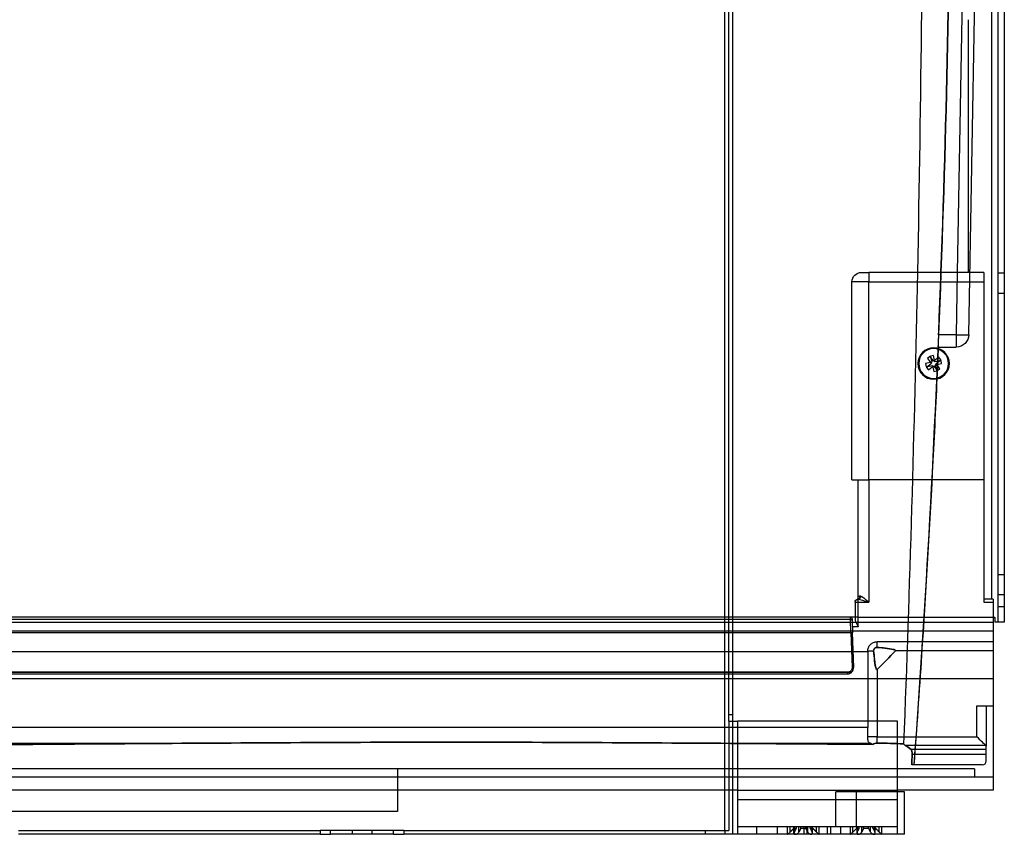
# Model space of a CAD drawing. Header units: millimetres. Extents: x -488 to 3, y 0 to 423.
# Tile 2 of 3: x -310 to 3, y 0 to 259. Entities that reach past the tile are written whole.
import ezdxf

# ---------------------------------------------------------------- set-up
doc = ezdxf.new("R2010")
doc.units = ezdxf.units.MM
doc.header["$LTSCALE"] = 10
doc.layers.add('BESCH_KONT_sich_schn_seit_2d', color=160, linetype='Continuous')

msp = doc.modelspace()

# ---------------------------------------------------------------- linework, layer by layer
at = {"layer": 'BESCH_KONT_sich_schn_seit_2d', "extrusion": (-1.09476e-47, 1, -2.22045e-16)}
for p, q in [((-85.5, 14), (-85.5, 390.25)), ((-84.25, 38), (-84.25, 389.25)), ((-83, 389.25), (-83, 38)), ((-0.5, 74.84), (-0.5, 348.42)), ((1.5, 67.49), (1.5, 348.49)), ((3.5, 348.49), (3.5, 67.49)), ((-8.57, 344.57), (-11.46, 178.84)), ((-7.81, 159.02), (-4.58, 344.18)), ((-8, 258.49), (-8, 178.84)), ((-42, 178.84), (-39.6, 178.84)), ((-39.6, 178.84), (-39.6, 175.84)), ((-3, 178.84), (-39.6, 178.84)), ((-11.46, 178.84), (-11.81, 159.02)), ((-3, 178.84), (-3, 175.84)), ((-39.6, 175.84), (-45, 175.84)), ((-45, 112.84), (-45, 175.84)), ((-39.6, 175.84), (-3, 175.84)), ((-39.6, 112.84), (-39.6, 175.84)), ((-3, 175.84), (-3, 112.84)), ((1.5, 178.69), (3.5, 178.69)), ((1.5, 172.29), (3.5, 172.29)), ((-11.81, 159.02), (-17.44, 159.02)), ((-11.81, 159.02), (-11.81, 155.09)), ((-17.6, 155.09), (-11.81, 155.09)), ((-20.22, 152.08), (-20.99, 151.44)), ((-20.99, 151.44), (-19.7, 149.91)), ((-18.94, 150.55), (-20.22, 152.08)), ((-19.02, 152.39), (-20, 152.19)), ((-20, 152.19), (-19.59, 150.23)), ((-18.61, 150.44), (-19.02, 152.39)), ((-17.4, 151.83), (-18.94, 150.55)), ((-16.65, 150.84), (-18.61, 150.44)), ((-18.3, 149.78), (-16.76, 151.06)), ((-16.76, 151.06), (-17.4, 151.83)), ((-16.45, 149.86), (-16.65, 150.84)), ((-19.59, 150.23), (-21.55, 149.82)), ((-21.55, 149.82), (-21.35, 148.84)), ((-21.35, 148.84), (-19.39, 149.25)), ((-19.7, 149.91), (-21.24, 148.63)), ((-21.24, 148.63), (-20.6, 147.86)), ((-20.6, 147.86), (-19.06, 149.14)), ((-19.39, 149.25), (-18.98, 147.29)), ((-19.06, 149.14), (-17.78, 147.6)), ((-18.98, 147.29), (-18, 147.5)), ((-18.41, 149.46), (-16.45, 149.86)), ((-18, 147.5), (-18.41, 149.46)), ((-17.01, 148.25), (-18.3, 149.78)), ((-17.78, 147.6), (-17.01, 148.25)), ((-45, 112.84), (-39.6, 112.84)), ((-43, 75.58), (-43, 112.84)), ((-39.6, 112.84), (-39.6, 73.84)), ((-3, 112.84), (-39.6, 112.84)), ((-3, 112.84), (-3, 73.84)), ((1.5, 82.69), (3.5, 82.69)), ((1.5, 76.29), (3.5, 76.29)), ((-44, 73.84), (-43, 73.84)), ((-44, 73.84), (-44, 68.33)), ((-43, 73.84), (-43, 74.82)), ((-43, 73.84), (-39.6, 73.84)), ((-43, 66.09), (-43, 73.84)), ((0, 74.84), (-3, 74.84)), ((-3, 73.84), (0, 73.84)), ((0, 74.84), (0, 73.84)), ((0, 73.84), (0, 49.5)), ((1.5, 72.49), (3.5, 72.49)), ((-45.48, 69.09), (-488, 69.09)), ((-44, 69.09), (-45.48, 69.09)), ((-45.46, 68.32), (-45.48, 69.09)), ((-43, 69.09), (-44, 69.09)), ((-43, 69.09), (0, 69.09)), ((0, 69.09), (0.5, 69.09)), ((0.5, 69.06), (0.5, 69.09)), ((0.5, 69.06), (0.5, 67.49)), ((-45.46, 68.32), (-488, 68.32)), ((0, 67.37), (-488, 67.37)), ((-45.33, 64.09), (-45.46, 68.32)), ((-44.98, 68.55), (-44.96, 68.03)), ((-44.96, 68.03), (-44.83, 64.11)), ((-43, 66.09), (-44.9, 66.09)), ((3.5, 67.49), (0.5, 67.49)), ((-45.33, 64.09), (-488, 64.09)), ((0, 64.65), (-433.75, 64.65)), ((-45.33, 64.09), (-44.94, 53.15)), ((-44.44, 53.16), (-44.83, 64.11)), ((-37, 59.49), (-37, 61.29)), ((0, 61.29), (-37, 61.29)), ((-40, 58.09), (-433.75, 58.09)), ((-40, 58.29), (-40, 58.09)), ((-40, 58.09), (-40, 33.98)), ((0, 58.4), (-31.15, 58.4)), ((-488, 51.61), (-45.1, 51.61)), ((-46.44, 51.6), (-488, 51.6)), ((-488, 51.09), (-46.44, 51.09)), ((-46.44, 51.6), (-46.44, 51.09)), ((-37, 52.49), (-37, 31.05)), ((0, 49.5), (-488, 49.5)), ((0, 49.5), (0, 14)), ((-5.25, 40.84), (0, 40.84)), ((-5.25, 31.05), (-5.25, 40.84)), ((-2.25, 40.84), (-2.25, 28.02)), ((-84.25, 36), (-84.25, 38)), ((-83, 38), (-84.25, 38)), ((-83, 38), (-83, 36)), ((-84.25, 36), (-84.25, 14)), ((-84.25, 36), (-81.5, 36)), ((-83, 36), (-83, 0)), ((-81.5, 36), (-81.5, 0)), ((-30.5, 36), (-81.5, 36)), ((-30.5, 0), (-30.5, 36)), ((-40, 33.98), (-433.75, 33.98)), ((-40, 30.86), (-40, 33.98)), ((-273.83, 28.86), (-433.75, 28.86)), ((-39.04, 28.86), (-71.26, 28.86)), ((-37, 31.05), (-5.25, 31.05)), ((-37, 29.06), (-37, 31.05)), ((-2.38, 28.26), (-28.02, 28.26)), ((-2.25, 26.94), (-26.15, 26.94)), ((-2.25, 25.42), (-25.87, 25.42)), ((-2.25, 26.94), (-2.25, 28.02)), ((-2.25, 25.42), (-2.25, 26.94)), ((-2.25, 23.34), (-2.25, 25.42)), ((-3.5, 22.09), (-25.94, 22.09)), ((-6, 20.84), (-432.5, 20.84)), ((-189.75, 20.84), (-189.75, 14)), ((-6, 20.84), (-6, 18.34)), ((-488, 18.34), (0, 18.34)), ((-81.5, 14), (-320.5, 14)), ((-189.75, 14), (-189.75, 7.29)), ((-85.5, 1.25), (-85.5, 14)), ((-84.25, 14), (-84.25, 1.25)), ((-81.5, 14), (-30.5, 14)), ((-43.6, 13.5), (-50.1, 13.5)), ((-50.1, 2.5), (-50.1, 13.5)), ((-43.6, 2.5), (-43.6, 13.5)), ((-30.5, 13.5), (-43.6, 13.5)), ((0, 14), (-30.5, 14)), ((-28.3, 13.5), (-30.5, 13.5)), ((-28.3, 0), (-28.3, 13.5)), ((0, 14.01), (0, 14.01)), ((0, 14.01), (0, 14.01)), ((0, 14.01), (0, 14.01)), ((0, 14), (0, 14.01)), ((0, 14.01), (0, 14.01)), ((0, 14.01), (0, 14.01)), ((0, 14.01), (0, 14.01)), ((0, 14.01), (0, 14.01)), ((0, 14.01), (0, 14.01)), ((0, 14.01), (0, 14.01)), ((0, 14.01), (0, 14.01)), ((0, 14), (0, 14)), ((0, 14), (0, 14)), ((0, 14), (0, 14)), ((0, 14), (0, 14)), ((0, 14), (0, 14)), ((0, 14), (0, 14)), ((0, 14), (0, 14)), ((-30.5, 10.94), (-81.5, 10.94)), ((-189.75, 7.29), (-320.5, 7.29)), ((-310.39, 1.25), (-214.31, 1.25)), ((-211, 1.25), (-214.31, 1.25)), ((-214.31, 1.25), (-214.31, 0)), ((-191, 1.25), (-211, 1.25)), ((-211, 0), (-211, 1.25)), ((-204.1, 1.25), (-204.1, 0)), ((-197.9, 1.25), (-197.9, 0)), ((-187.69, 1.25), (-191, 1.25)), ((-191, 0), (-191, 1.25)), ((-187.69, 1.25), (-91.61, 1.25)), ((-187.69, 1.25), (-187.69, 0)), ((-91.61, 1.25), (-84.25, 1.25)), ((-91.61, 0), (-91.61, 1.25)), ((-85.5, 1.25), (-85.5, 0)), ((-81.5, 2.5), (-30.5, 2.5)), ((-75.25, 0), (-75.25, 2.5)), ((-68.75, 0), (-68.75, 2.5)), ((-65.5, 0), (-65.5, 2.5)), ((-64.7, 0.72), (-64.7, 2.5)), ((-63.5, 0), (-63.5, 2.5)), ((-63.44, 1.95), (-63.44, 2.5)), ((-63.44, 1.95), (-62.66, 1.95)), ((-63.4, 0.35), (-63.4, 2.5)), ((-63.29, 0.72), (-63.29, 2.5)), ((-62.66, 1.95), (-62.66, 2.5)), ((-61.91, 0.72), (-61.91, 2.5)), ((-61.28, 1.95), (-61.28, 2.5)), ((-61.28, 1.95), (-59.72, 1.95)), ((-60.25, 0), (-60.25, 2.5)), ((-59.72, 1.95), (-59.72, 2.5)), ((-59.25, 0), (-59.25, 2.5)), ((-59.09, 0.72), (-59.09, 2.5)), ((-58.34, 1.95), (-58.34, 2.5)), ((-58.34, 1.95), (-57.56, 1.95)), ((-57.71, 0.72), (-57.71, 2.5)), ((-57.6, 0.35), (-57.6, 2.5)), ((-57.56, 1.95), (-57.56, 2.5)), ((-56.3, 0.72), (-56.3, 2.5)), ((-55.5, 0), (-55.5, 2.5)), ((-52.75, 0), (-52.75, 2.5)), ((-51.75, 0), (-51.75, 2.5)), ((-48.5, 0), (-48.5, 2.5)), ((-45.5, 0), (-45.5, 2.5)), ((-44.7, 0.72), (-44.7, 2.5)), ((-43.44, 1.95), (-43.44, 2.5)), ((-43.44, 1.95), (-42.66, 1.95)), ((-43.4, 0.35), (-43.4, 2.5)), ((-43.29, 0.72), (-43.29, 2.5)), ((-42.66, 1.95), (-42.66, 2.5)), ((-41.91, 0.72), (-41.91, 2.5)), ((-41.28, 1.95), (-41.28, 2.5)), ((-41.28, 1.95), (-39.72, 1.95)), ((-39.72, 1.95), (-39.72, 2.5)), ((-39.09, 0.72), (-39.09, 2.5)), ((-38.34, 1.95), (-38.34, 2.5)), ((-38.34, 1.95), (-37.56, 1.95)), ((-37.71, 0.72), (-37.71, 2.5)), ((-37.6, 0.35), (-37.6, 2.5)), ((-37.56, 1.95), (-37.56, 2.5)), ((-36.3, 0.72), (-36.3, 2.5)), ((-35.5, 0), (-35.5, 2.5)), ((-214.31, 0), (-310.39, 0)), ((-214.31, 0), (-211, 0)), ((-191, 0), (-211, 0)), ((-191, 0), (-187.69, 0)), ((-91.61, 0), (-187.69, 0)), ((-81.5, 0), (-91.61, 0)), ((-30.5, 0), (-81.5, 0)), ((-28.3, 0), (-30.5, 0))]:
    msp.add_line(p, q, dxfattribs=at)
at = {"layer": 'BESCH_KONT_sich_schn_seit_2d', "extrusion": (-2.22045e-16, -2.22045e-16, -1)}
for radius in [5, 4.75]:
    msp.add_circle((19, 149.84), radius, dxfattribs=at)
at = {"layer": 'BESCH_KONT_sich_schn_seit_2d'}
for centre, radius, start, end in [((12, 258.49), 20, 177.7171, 180), ((-44, 75.58), 1, 300, 0), ((-45.48, 68.59), 0.5, 23.8135, 90), ((-46.44, 53.09), 2, 270, 2), ((-3.5, 23.34), 1.25, 270, 0)]:
    msp.add_arc(centre, radius, start, end, dxfattribs=at)
at = {"layer": 'BESCH_KONT_sich_schn_seit_2d', "extrusion": (-2.22045e-16, -2.22045e-16, -1)}
for centre, radius, start, end in [((42, 175.84), 3, 0, 90), ((11.81, 159.09), 4, 181, 270), ((43, 73.84), 1, 360, 81.7259), ((46.44, 53.1), 1.5, 178, 270)]:
    msp.add_arc(centre, radius, start, end, dxfattribs=at)
at = {"layer": 'BESCH_KONT_sich_schn_seit_2d'}
for centre, major_axis, ratio, start_param, end_param in [((-11.81, 159.09), (-4, 0.07), 0.01745, 1.571101, 3.141593), ((-45.46, 68.01), (0.5, 0.017), 0.611984, 0, 1.549429), ((-45.33, 64.09), (0.5, 0.017), 0.008721, 0, 1.570492), ((-44.94, 53.15), (0.5, 0.017), 0.008721, 0, 1.570492), ((-37, 30.95), (-3, 0), 0.034899, -1.570796, 0)]:
    msp.add_ellipse(centre, major_axis=major_axis, ratio=ratio, start_param=start_param, end_param=end_param, dxfattribs=at)
at = {"layer": 'BESCH_KONT_sich_schn_seit_2d', "extrusion": (-2.22045e-16, -2.22045e-16, -1)}
for centre, major_axis, ratio, start_param, end_param in [((-43.29, 75.82), (0.144, -0.99), 0.835516, -1.449886, 0), ((-43, 75.81), (-0.237, -0.972), 0.763632, -1.754919, -0.309126), ((-37, 58.29), (-3, 0), 0.034899, 0, 1.1942), ((-5.25, 31.16), (3, -3), 0.017455, 0.279253, 1.553343), ((-5.25, 28.02), (3, 0), 0.270645, -0.296706, 0)]:
    msp.add_ellipse(centre, major_axis=major_axis, ratio=ratio, start_param=start_param, end_param=end_param, dxfattribs=at)
at = {"layer": 'BESCH_KONT_sich_schn_seit_2d'}
for points in [[(-22.49, 344.57), (-22.49, 289.33), (-23.05, 234.09), (-24.17, 178.84)], [(-13.58, 344.57), (-13.59, 289.33), (-14.62, 234.09), (-16.68, 178.84)], [(-16.66, 178.84), (-14.61, 234.05), (-13.59, 289.4), (-13.58, 344.57)], [(-24.17, 178.84), (-25.17, 128.83), (-26.64, 78.82), (-28.56, 28.81)], [(-16.68, 178.84), (-18.64, 126.59), (-21.51, 74.34), (-25.29, 22.09)], [(-17.44, 159.02), (-17.17, 165.63), (-16.91, 172.24), (-16.66, 178.84)], [(0, 69.04), (0.17, 69.04), (0.33, 69.05), (0.5, 69.06)], [(-44.98, 68.55), (-44.98, 68.65), (-45, 68.73), (-45.03, 68.8)], [(-31.14, 58.4), (-33.05, 56.38), (-35, 54.4), (-37, 52.47)], [(-37, 52.49), (-35.01, 54.42), (-33.06, 56.39), (-31.15, 58.4)], [(-316.53, 28.55), (-302.3, 28.67), (-288.08, 28.77), (-273.85, 28.86)], [(-273.83, 28.86), (-288.06, 28.77), (-302.3, 28.67), (-316.53, 28.55)], [(-38.35, 28.63), (-49.32, 28.72), (-60.29, 28.79), (-71.26, 28.86)], [(-71.24, 28.86), (-60.28, 28.79), (-49.32, 28.72), (-38.35, 28.63)], [(-38.35, 28.63), (-38.6, 28.7), (-38.84, 28.78), (-39.04, 28.86)], [(-37, 29.06), (-34.2, 28.97), (-31.36, 28.88), (-28.56, 28.81)], [(-28.56, 28.81), (-31.36, 28.88), (-34.2, 28.97), (-37, 29.06)], [(-28.56, 28.81), (-28.39, 28.55), (-28.21, 28.36), (-28.02, 28.26)], [(-28.02, 28.26), (-28.21, 28.36), (-28.39, 28.55), (-28.56, 28.81)], [(-28.02, 28.26), (-27.25, 27.83), (-26.62, 27.39), (-26.15, 26.94)], [(-26.15, 26.94), (-26.62, 27.39), (-27.25, 27.83), (-28.02, 28.26)], [(-25.94, 22.09), (-25.91, 23.2), (-25.89, 24.31), (-25.87, 25.42)], [(-25.94, 22.09), (-25.94, 22.09), (-25.94, 22.09), (-25.94, 22.09)]]:
    msp.add_open_spline(points, degree=3, dxfattribs=at)
for points, knots in [([(-17.44, 159.02), (-17.45, 158.81), (-17.46, 158.6), (-17.48, 158.09), (-17.5, 157.8), (-17.53, 157.02), (-17.54, 156.58), (-17.57, 155.87), (-17.58, 155.6), (-17.59, 155.31), (-17.6, 155.23), (-17.6, 155.12), (-17.6, 155.09), (-17.6, 155.09)], [-0.6227971, -0.6227971, -0.6227971, -0.6227971, -0.5595058, -0.5595058, -0.4669174, -0.4669174, -0.307182, -0.307182, -0.1606507, -0.1606507, -0.08088, -0.08088, 0, 0, 0, 0]), ([(-17.54, 155.09), (-17.68, 151.76), (-17.82, 148.43), (-18.42, 135.11), (-18.9, 125.12), (-20.42, 95.78), (-21.56, 76.43), (-23.61, 45.42), (-24.42, 33.75), (-25.29, 22.09)], [0, 0, 0, 0, 10.000007, 10.000007, 40.000195, 40.000195, 98.153921, 98.153921, 133.231013, 133.231013, 133.231013, 133.231013]), ([(-42.45, 75.82), (-42.56, 75.8), (-42.65, 75.77), (-42.85, 75.68), (-42.94, 75.62), (-42.99, 75.58), (-43, 75.58), (-43, 75.58)], [0, 0, 0, 0, 0.0775296, 0.0775296, 0.2015769, 0.2015769, 0.2552314, 0.2552314, 0.2552314, 0.2552314]), ([(-42.23, 75.81), (-42.3, 75.83), (-42.37, 75.84), (-42.44, 75.82), (-42.45, 75.82), (-42.45, 75.82)], [1.26980433, 1.26980433, 1.26980433, 1.26980433, 1.31629987, 1.31629987, 1.31867305, 1.31867305, 1.31867305, 1.31867305]), ([(-39.6, 73.84), (-39.85, 74.06), (-40.1, 74.28), (-40.63, 74.73), (-40.91, 74.96), (-41.41, 75.35), (-41.64, 75.51), (-41.98, 75.71), (-42.11, 75.77), (-42.23, 75.81)], [-0.00103, -0.00103, -0.00103, -0.00103, 0.1152918, 0.1152918, 0.2487432, 0.2487432, 0.3639066, 0.3639066, 0.4358837, 0.4358837, 0.4358837, 0.4358837]), ([(-43.14, 74.83), (-43.14, 74.83), (-43.14, 74.83), (-43.09, 74.84), (-43.05, 74.84), (-43, 74.82)], [-1.31867305, -1.31867305, -1.31867305, -1.31867305, -1.31629987, -1.31629987, -1.26980433, -1.26980433, -1.26980433, -1.26980433]), ([(-43, 74.82), (-42.85, 74.81), (-42.69, 74.78), (-42.24, 74.68), (-41.95, 74.6), (-41.29, 74.4), (-40.93, 74.29), (-40.25, 74.06), (-39.92, 73.95), (-39.6, 73.84)], [-0.4358837, -0.4358837, -0.4358837, -0.4358837, -0.3639066, -0.3639066, -0.2487432, -0.2487432, -0.1152918, -0.1152918, 0.00103, 0.00103, 0.00103, 0.00103]), ([(-44, 68.33), (-44, 68.18), (-43.96, 68.02), (-43.84, 67.67), (-43.75, 67.48), (-43.47, 66.9), (-43.22, 66.48), (-43, 66.09)], [0, 0, 0, 0, 0.0672402, 0.0672402, 0.1344804, 0.1344804, 0.2689608, 0.2689608, 0.2689608, 0.2689608]), ([(-40, 58.29), (-40, 58.67), (-39.92, 59.07), (-39.62, 59.81), (-39.39, 60.15), (-38.86, 60.68), (-38.52, 60.91), (-37.78, 61.22), (-37.38, 61.29), (-37, 61.29)], [0.9045246, 0.9045246, 0.9045246, 0.9045246, 1.017667, 1.017667, 1.1308095, 1.1308095, 1.2438862, 1.2438862, 1.356963, 1.356963, 1.356963, 1.356963]), ([(-38.1, 58.39), (-38.11, 58.48), (-38.11, 58.57), (-38.09, 58.66), (-38.07, 58.78), (-38.02, 58.9), (-37.96, 59), (-37.89, 59.11), (-37.8, 59.21), (-37.7, 59.29), (-37.59, 59.37), (-37.47, 59.43), (-37.35, 59.46), (-37.23, 59.49), (-37.12, 59.5), (-37, 59.49)], [0.0102056, 0.0102056, 0.0102056, 0.0102056, 0.0369782, 0.0369782, 0.0369782, 0.0741529, 0.0741529, 0.0741529, 0.1137095, 0.1137095, 0.1137095, 0.1531784, 0.1531784, 0.1531784, 0.1882573, 0.1882573, 0.1882573, 0.1882573]), ([(-37, 59.49), (-37.08, 59.5), (-37.16, 59.5), (-37.24, 59.48), (-37.38, 59.46), (-37.51, 59.41), (-37.62, 59.34), (-37.73, 59.28), (-37.82, 59.19), (-37.89, 59.1), (-37.96, 59.01), (-38.02, 58.9), (-38.06, 58.79), (-38.08, 58.71), (-38.1, 58.62), (-38.1, 58.54), (-38.11, 58.49), (-38.11, 58.44), (-38.1, 58.39)], [0.1719985, 0.1719985, 0.1719985, 0.1719985, 0.1965572, 0.1965572, 0.1965572, 0.2373499, 0.2373499, 0.2373499, 0.2742404, 0.2742404, 0.2742404, 0.3089153, 0.3089153, 0.3089153, 0.3351317, 0.3351317, 0.3351317, 0.3497602, 0.3497602, 0.3497602, 0.3497602]), ([(-37, 52.47), (-37, 52.47), (-37, 52.47), (-37.02, 52.45), (-37.03, 52.44), (-37.07, 52.43), (-37.08, 52.43), (-37.1, 52.43), (-37.12, 52.43), (-37.14, 52.44), (-37.15, 52.45), (-37.19, 52.47), (-37.2, 52.5), (-37.25, 52.57), (-37.28, 52.63), (-37.5, 53.15), (-37.67, 54.19), (-37.92, 56.19), (-38.02, 57.36), (-38.1, 58.39)], [0.713783, 0.713783, 0.713783, 0.713783, 0.714604, 0.714604, 0.73581, 0.73581, 0.74918, 0.74918, 0.761529, 0.761529, 0.777054, 0.777054, 0.803786, 0.803786, 0.865055, 0.865055, 1.389104, 1.389104, 1.937713, 1.937713, 1.937713, 1.937713]), ([(-38.1, 58.39), (-38.03, 57.5), (-37.94, 56.54), (-37.7, 54.41), (-37.51, 53.1), (-37.24, 52.56), (-37.21, 52.51), (-37.15, 52.46), (-37.14, 52.45), (-37.11, 52.44), (-37.1, 52.44), (-37.07, 52.44), (-37.06, 52.45), (-37.03, 52.46), (-37.02, 52.47), (-37.01, 52.48), (-37, 52.48), (-37, 52.49)], [0.010467, 0.010467, 0.010467, 0.010467, 0.277818, 0.277818, 0.6532692, 0.6532692, 0.705016, 0.705016, 0.724476, 0.724476, 0.7376662, 0.7376662, 0.750313, 0.750313, 0.7667909, 0.7667909, 0.7703563, 0.7703563, 0.7703563, 0.7703563]), ([(-37, 59.49), (-34.96, 59.33), (-32.33, 59.07), (-31.31, 58.69), (-31.21, 58.64), (-31.14, 58.57), (-31.12, 58.55), (-31.1, 58.52), (-31.1, 58.51), (-31.1, 58.48), (-31.1, 58.47), (-31.1, 58.45), (-31.11, 58.44), (-31.12, 58.42), (-31.13, 58.41), (-31.14, 58.4)], [0, 0, 0, 0, 0.6135247, 0.6135247, 0.6891918, 0.6891918, 0.7138993, 0.7138993, 0.7268649, 0.7268649, 0.73786, 0.73786, 0.7484045, 0.7484045, 0.7618668, 0.7618668, 0.7618668, 0.7618668]), ([(-31.15, 58.4), (-31.14, 58.41), (-31.13, 58.43), (-31.12, 58.46), (-31.11, 58.47), (-31.11, 58.49), (-31.11, 58.5), (-31.12, 58.53), (-31.13, 58.55), (-31.16, 58.58), (-31.18, 58.6), (-31.25, 58.65), (-31.31, 58.68), (-31.51, 58.76), (-31.71, 58.82), (-33.11, 59.15), (-35.47, 59.37), (-37, 59.49)], [0, 0, 0, 0, 0.0060516, 0.0060516, 0.0093362, 0.0093362, 0.0128853, 0.0128853, 0.0184092, 0.0184092, 0.0260439, 0.0260439, 0.0432053, 0.0432053, 0.0930033, 0.0930033, 0.415013, 0.415013, 0.415013, 0.415013]), ([(-273.85, 28.86), (-240.94, 29.06), (-207.01, 29.32), (-172.55, 29.32), (-138.08, 29.32), (-104.15, 29.06), (-71.24, 28.86)], [0.004319, 0.004319, 0.004319, 0.004319, 9.878332, 9.878332, 9.878332, 19.752941, 19.752941, 19.752941, 19.752941]), ([(-71.26, 28.86), (-104.16, 29.06), (-138.09, 29.32), (-172.54, 29.32), (-207, 29.32), (-240.93, 29.06), (-273.83, 28.86)], [0.00432, 0.00432, 0.00432, 0.00432, 9.876444, 9.876444, 9.876444, 19.749164, 19.749164, 19.749164, 19.749164]), ([(-39.04, 28.86), (-39.11, 28.89), (-39.18, 28.92), (-39.5, 29.11), (-39.68, 29.32), (-39.94, 29.96), (-40, 30.35), (-40, 30.83), (-40, 30.84), (-40, 30.86)], [0.8041578, 0.8041578, 0.8041578, 0.8041578, 0.8380336, 0.8380336, 0.9658151, 0.9658151, 1.0979729, 1.0979729, 1.1018647, 1.1018647, 1.1018647, 1.1018647]), ([(-38.35, 28.63), (-38.24, 28.7), (-38.13, 28.77), (-38.02, 28.83), (-37.85, 28.91), (-37.67, 28.98), (-37.49, 29.02), (-37.33, 29.05), (-37.16, 29.07), (-37, 29.06)], [0.2459667, 0.2459667, 0.2459667, 0.2459667, 0.2920133, 0.2920133, 0.2920133, 0.3587994, 0.3587994, 0.3587994, 0.4174646, 0.4174646, 0.4174646, 0.4174646]), ([(-37, 29.06), (-37.26, 29.07), (-37.51, 29.03), (-37.96, 28.86), (-38.17, 28.76), (-38.35, 28.63)], [0.000515, 0.000515, 0.000515, 0.000515, 0.0779198, 0.0779198, 0.1460057, 0.1460057, 0.1460057, 0.1460057]), ([(-26.15, 26.94), (-26.08, 26.87), (-26.02, 26.75), (-25.95, 26.48), (-25.92, 26.36), (-25.89, 26.14), (-25.89, 26.04), (-25.87, 25.78), (-25.87, 25.6), (-25.87, 25.42)], [0, 0, 0, 0, 0.0815894, 0.0815894, 0.1332786, 0.1332786, 0.1672987, 0.1672987, 0.2231916, 0.2231916, 0.2231916, 0.2231916]), ([(-25.87, 25.42), (-25.87, 25.55), (-25.87, 25.67), (-25.87, 25.79), (-25.88, 25.96), (-25.89, 26.12), (-25.91, 26.27), (-25.94, 26.43), (-25.97, 26.57), (-26.01, 26.69), (-26.05, 26.8), (-26.1, 26.88), (-26.15, 26.94)], [0, 0, 0, 0, 0.0387157, 0.0387157, 0.0387157, 0.0951638, 0.0951638, 0.0951638, 0.1596219, 0.1596219, 0.1596219, 0.2228795, 0.2228795, 0.2228795, 0.2228795]), ([(-25.87, 25.42), (-25.89, 24.44), (-25.91, 23.45), (-25.93, 22.47), (-25.93, 22.34), (-25.93, 22.22), (-25.94, 22.09)], [0.0500056, 0.0500056, 0.0500056, 0.0500056, 0.3515988, 0.3515988, 0.3515988, 0.3900059, 0.3900059, 0.3900059, 0.3900059]), ([(-65.5, 0), (-65.5, 0), (-65.49, 0.01), (-65.46, 0.03), (-65.44, 0.05), (-65.36, 0.12), (-65.29, 0.18), (-65.11, 0.34), (-65, 0.44), (-64.82, 0.61), (-64.76, 0.66), (-64.7, 0.72)], [0.1643534, 0.1643534, 0.1643534, 0.1643534, 0.1828887, 0.1828887, 0.2014239, 0.2014239, 0.2384945, 0.2384945, 0.2836007, 0.2836007, 0.3077411, 0.3077411, 0.3077411, 0.3077411]), ([(-63.29, 0.72), (-63.32, 0.66), (-63.35, 0.61), (-63.4, 0.44), (-63.41, 0.34), (-63.37, 0.18), (-63.33, 0.12), (-63.23, 0.05), (-63.19, 0.03), (-63.1, 0.01), (-63.05, 0), (-63, 0)], [0.0209658, 0.0209658, 0.0209658, 0.0209658, 0.0451062, 0.0451062, 0.0902124, 0.0902124, 0.1272829, 0.1272829, 0.1458182, 0.1458182, 0.1643534, 0.1643534, 0.1643534, 0.1643534]), ([(-63, 0), (-62.95, 0), (-62.89, 0.01), (-62.77, 0.03), (-62.71, 0.05), (-62.53, 0.12), (-62.42, 0.18), (-62.2, 0.34), (-62.1, 0.44), (-61.97, 0.61), (-61.94, 0.66), (-61.91, 0.72)], [0.1643534, 0.1643534, 0.1643534, 0.1643534, 0.1828887, 0.1828887, 0.2014239, 0.2014239, 0.2384945, 0.2384945, 0.2836007, 0.2836007, 0.3077411, 0.3077411, 0.3077411, 0.3077411]), ([(-59.09, 0.72), (-59.06, 0.66), (-59.03, 0.61), (-58.9, 0.44), (-58.8, 0.34), (-58.58, 0.18), (-58.47, 0.12), (-58.29, 0.05), (-58.23, 0.03), (-58.11, 0.01), (-58.05, 0), (-58, 0)], [0.0209658, 0.0209658, 0.0209658, 0.0209658, 0.0451062, 0.0451062, 0.0902124, 0.0902124, 0.1272829, 0.1272829, 0.1458182, 0.1458182, 0.1643534, 0.1643534, 0.1643534, 0.1643534]), ([(-58, 0), (-57.95, 0), (-57.9, 0.01), (-57.81, 0.03), (-57.77, 0.05), (-57.67, 0.12), (-57.63, 0.18), (-57.59, 0.34), (-57.6, 0.44), (-57.65, 0.61), (-57.68, 0.66), (-57.71, 0.72)], [0.1643534, 0.1643534, 0.1643534, 0.1643534, 0.1828887, 0.1828887, 0.2014239, 0.2014239, 0.2384945, 0.2384945, 0.2836007, 0.2836007, 0.3077411, 0.3077411, 0.3077411, 0.3077411]), ([(-56.3, 0.72), (-56.24, 0.66), (-56.18, 0.61), (-56, 0.44), (-55.89, 0.34), (-55.71, 0.18), (-55.64, 0.12), (-55.56, 0.05), (-55.54, 0.03), (-55.51, 0.01), (-55.5, 0), (-55.5, 0)], [0.0209658, 0.0209658, 0.0209658, 0.0209658, 0.0451062, 0.0451062, 0.0902124, 0.0902124, 0.1272829, 0.1272829, 0.1458182, 0.1458182, 0.1643534, 0.1643534, 0.1643534, 0.1643534]), ([(-45.5, 0), (-45.5, 0), (-45.49, 0.01), (-45.46, 0.03), (-45.44, 0.05), (-45.36, 0.12), (-45.29, 0.18), (-45.11, 0.34), (-45, 0.44), (-44.82, 0.61), (-44.76, 0.66), (-44.7, 0.72)], [0.1643534, 0.1643534, 0.1643534, 0.1643534, 0.1828887, 0.1828887, 0.2014239, 0.2014239, 0.2384945, 0.2384945, 0.2836007, 0.2836007, 0.3077411, 0.3077411, 0.3077411, 0.3077411]), ([(-43.29, 0.72), (-43.32, 0.66), (-43.35, 0.61), (-43.4, 0.44), (-43.41, 0.34), (-43.37, 0.18), (-43.33, 0.12), (-43.23, 0.05), (-43.19, 0.03), (-43.1, 0.01), (-43.05, 0), (-43, 0)], [0.0209658, 0.0209658, 0.0209658, 0.0209658, 0.0451062, 0.0451062, 0.0902124, 0.0902124, 0.1272829, 0.1272829, 0.1458182, 0.1458182, 0.1643534, 0.1643534, 0.1643534, 0.1643534]), ([(-43, 0), (-42.95, 0), (-42.89, 0.01), (-42.77, 0.03), (-42.71, 0.05), (-42.53, 0.12), (-42.42, 0.18), (-42.2, 0.34), (-42.1, 0.44), (-41.97, 0.61), (-41.94, 0.66), (-41.91, 0.72)], [0.1643534, 0.1643534, 0.1643534, 0.1643534, 0.1828887, 0.1828887, 0.2014239, 0.2014239, 0.2384945, 0.2384945, 0.2836007, 0.2836007, 0.3077411, 0.3077411, 0.3077411, 0.3077411]), ([(-39.09, 0.72), (-39.06, 0.66), (-39.03, 0.61), (-38.9, 0.44), (-38.8, 0.34), (-38.58, 0.18), (-38.47, 0.12), (-38.29, 0.05), (-38.23, 0.03), (-38.11, 0.01), (-38.05, 0), (-38, 0)], [0.0209658, 0.0209658, 0.0209658, 0.0209658, 0.0451062, 0.0451062, 0.0902124, 0.0902124, 0.1272829, 0.1272829, 0.1458182, 0.1458182, 0.1643534, 0.1643534, 0.1643534, 0.1643534]), ([(-38, 0), (-37.95, 0), (-37.9, 0.01), (-37.81, 0.03), (-37.77, 0.05), (-37.67, 0.12), (-37.63, 0.18), (-37.59, 0.34), (-37.6, 0.44), (-37.65, 0.61), (-37.68, 0.66), (-37.71, 0.72)], [0.1643534, 0.1643534, 0.1643534, 0.1643534, 0.1828887, 0.1828887, 0.2014239, 0.2014239, 0.2384945, 0.2384945, 0.2836007, 0.2836007, 0.3077411, 0.3077411, 0.3077411, 0.3077411]), ([(-36.3, 0.72), (-36.24, 0.66), (-36.18, 0.61), (-36, 0.44), (-35.89, 0.34), (-35.71, 0.18), (-35.64, 0.12), (-35.56, 0.05), (-35.54, 0.03), (-35.51, 0.01), (-35.5, 0), (-35.5, 0)], [0.0209658, 0.0209658, 0.0209658, 0.0209658, 0.0451062, 0.0451062, 0.0902124, 0.0902124, 0.1272829, 0.1272829, 0.1458182, 0.1458182, 0.1643534, 0.1643534, 0.1643534, 0.1643534])]:
    msp.add_open_spline(points, degree=3, knots=knots, dxfattribs=at)
for points, weights in [([(-63.44, 1.95), (-63.97, 1.45), (-64.7, 0.72)], [1.0264462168, 1.03969553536, 1.02211857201]), ([(-63.29, 0.72), (-62.93, 1.45), (-62.66, 1.95)], [1.02211857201, 1.03969553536, 1.0264462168]), ([(-61.28, 1.95), (-61.54, 1.45), (-61.91, 0.72)], [1.0264462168, 1.03969553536, 1.02211857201]), ([(-59.09, 0.72), (-59.46, 1.45), (-59.72, 1.95)], [1.02211857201, 1.03969553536, 1.0264462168]), ([(-58.34, 1.95), (-58.07, 1.45), (-57.71, 0.72)], [1.0264462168, 1.03969553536, 1.02211857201]), ([(-56.3, 0.72), (-57.03, 1.45), (-57.56, 1.95)], [1.02211857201, 1.03969553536, 1.0264462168]), ([(-43.44, 1.95), (-43.97, 1.45), (-44.7, 0.72)], [1.0264462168, 1.03969553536, 1.02211857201]), ([(-43.29, 0.72), (-42.93, 1.45), (-42.66, 1.95)], [1.02211857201, 1.03969553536, 1.0264462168]), ([(-41.28, 1.95), (-41.54, 1.45), (-41.91, 0.72)], [1.0264462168, 1.03969553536, 1.02211857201]), ([(-39.09, 0.72), (-39.46, 1.45), (-39.72, 1.95)], [1.02211857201, 1.03969553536, 1.0264462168]), ([(-38.34, 1.95), (-38.07, 1.45), (-37.71, 0.72)], [1.0264462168, 1.03969553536, 1.02211857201]), ([(-36.3, 0.72), (-37.03, 1.45), (-37.56, 1.95)], [1.02211857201, 1.03969553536, 1.0264462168])]:
    msp.add_rational_spline(points, weights, degree=2, dxfattribs=at)

doc.saveas('drawing.dxf')
